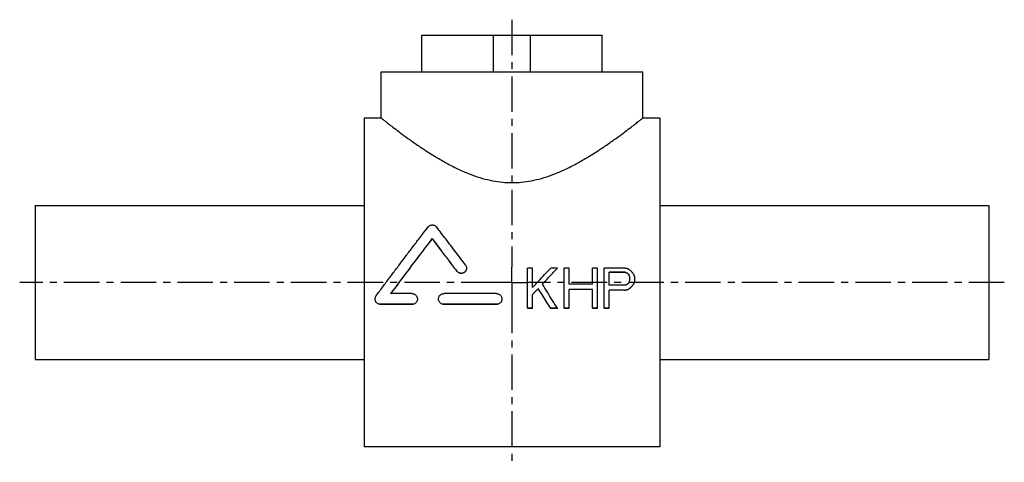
# Model space of a CAD drawing. Header units: millimetres. Extents: x 141 to 461, y 179 to 323.
import ezdxf

# ---------------------------------------------------------------- set-up
doc = ezdxf.new("R2010")
doc.units = ezdxf.units.MM
doc.header["$LTSCALE"] = 30.734
doc.linetypes.add('CENTER', pattern=[0.6, 0.375, -0.075, 0.075, -0.075])
doc.layers.get('0').update_dxf_attribs({"linetype": 'CONTINUOUS'})
doc.layers.add('DEFAULT_1', color=7, linetype='CENTER')

msp = doc.modelspace()

# ---------------------------------------------------------------- linework, layer by layer
at = {"color": 7, "linetype": 'CONTINUOUS'}
for p, q in [((271.54, 306.3), (271.54, 318.3)), ((271.54, 318.3), (330.25, 318.3)), ((294.89, 306.3), (294.89, 318.3)), ((306.89, 306.3), (306.89, 318.3)), ((330.25, 306.3), (330.25, 318.3)), ((258.39, 291.3), (258.39, 306.3)), ((258.39, 306.3), (343.39, 306.3)), ((343.39, 291.3), (343.39, 306.3)), ((252.89, 291.3), (252.89, 184.3)), ((258.39, 291.3), (252.89, 291.3)), ((348.89, 291.3), (343.39, 291.3)), ((348.89, 291.3), (348.89, 184.3)), ((145.89, 262.8), (145.89, 212.8)), ((145.89, 262.8), (252.89, 262.8)), ((348.89, 262.8), (455.89, 262.8)), ((455.89, 262.8), (455.89, 212.8)), ((275, 252.04), (275, 252.07)), ((283.04, 241.43), (283.04, 241.46)), ((307.52, 242.49), (305.89, 242.49)), ((305.89, 229.4), (305.89, 242.49)), ((307.52, 236.12), (307.52, 242.49)), ((315.64, 242.49), (313.48, 242.49)), ((315.64, 242.46), (315.64, 242.49)), ((319.43, 242.49), (317.81, 242.49)), ((317.81, 229.4), (317.81, 242.49)), ((319.43, 237.23), (319.43, 242.49)), ((328.64, 242.49), (327.02, 242.49)), ((327.02, 237.23), (327.02, 242.49)), ((328.64, 229.4), (328.64, 242.49)), ((337.31, 242.49), (330.81, 242.49)), ((330.81, 229.4), (330.81, 242.49)), ((337.58, 241.11), (332.43, 241.11)), ((332.43, 236.95), (332.43, 241.11)), ((337.58, 241.08), (332.43, 241.08)), ((327.02, 237.23), (319.43, 237.23)), ((337.58, 236.95), (332.43, 236.95)), ((339.2, 238.62), (339.2, 239.45)), ((340.56, 237.48), (340.56, 237.51)), ((340.83, 238.34), (340.83, 239.45)), ((268.42, 234.17), (261.55, 234.17)), ((295.89, 234.17), (278.72, 234.17)), ((307.52, 229.4), (307.52, 233.89)), ((309.41, 235.81), (309.41, 235.84)), ((327.02, 235.56), (319.43, 235.56)), ((319.43, 229.4), (319.43, 235.56)), ((327.02, 235.53), (319.43, 235.53)), ((327.02, 229.4), (327.02, 235.56)), ((337.31, 235.28), (332.43, 235.28)), ((332.43, 229.4), (332.43, 235.28)), ((337.31, 235.26), (332.43, 235.26)), ((337.31, 235.26), (337.31, 235.28)), ((338.66, 235.53), (338.66, 235.56)), ((339.75, 236.37), (339.75, 236.4)), ((258.12, 230.67), (258.12, 230.7)), ((268.42, 230.7), (258.12, 230.7)), ((268.42, 230.67), (258.12, 230.67)), ((268.42, 230.67), (268.42, 230.7)), ((278.72, 230.67), (278.72, 230.7)), ((295.89, 230.7), (278.72, 230.7)), ((295.89, 230.67), (278.72, 230.67)), ((295.89, 230.67), (295.89, 230.7)), ((307.52, 229.4), (305.89, 229.4)), ((307.52, 229.37), (305.89, 229.37)), ((315.64, 229.4), (313.48, 229.4)), ((313.48, 229.37), (313.48, 229.4)), ((315.64, 229.37), (313.48, 229.37)), ((315.64, 229.37), (315.64, 229.4)), ((319.43, 229.4), (317.81, 229.4)), ((319.43, 229.37), (317.81, 229.37)), ((328.64, 229.4), (327.02, 229.4)), ((328.64, 229.37), (327.02, 229.37)), ((332.43, 229.4), (330.81, 229.4)), ((332.43, 229.37), (330.81, 229.37)), ((145.89, 212.8), (252.89, 212.8)), ((348.89, 212.8), (455.89, 212.8)), ((348.89, 184.3), (252.89, 184.3))]:
    msp.add_line(p, q, dxfattribs=at)
for points, start_tangent, end_tangent in [([(258.39, 291.3), (258.55, 291.17), (259.04, 290.78), (259.86, 290.14), (261.04, 289.22), (262.6, 288.02), (264.56, 286.54), (266.95, 284.79), (269.78, 282.79), (273.01, 280.62), (276.59, 278.38), (280.4, 276.22), (284.19, 274.33), (287.85, 272.82), (291.31, 271.68), (294.6, 270.9), (297.78, 270.44), (300.89, 270.3), (304.01, 270.44), (307.19, 270.9), (310.47, 271.68), (313.94, 272.82), (317.59, 274.33), (321.39, 276.22), (325.19, 278.38), (328.77, 280.62), (332, 282.79), (334.83, 284.79), (337.22, 286.54), (339.18, 288.02), (340.74, 289.22), (341.92, 290.14), (342.74, 290.78), (343.23, 291.17), (343.39, 291.3)], (75.575083, -60.036276), (75.575083, 60.036276)), ([(273.62, 255.87), (273.9, 256.16), (274.23, 256.37), (274.6, 256.5), (274.99, 256.54), (275.38, 256.5), (275.76, 256.37), (276.09, 256.16), (276.37, 255.87)], (1.924575, 2.505223), (1.928091, -2.502517)), ([(256.74, 233.48), (258.86, 236.34), (260.99, 239.19), (263.11, 242.02), (265.23, 244.84), (267.34, 247.64), (269.45, 250.41), (271.54, 253.16), (273.62, 255.87)], (16.675956, 22.543376), (17.082774, 22.236685)), ([(285.79, 243.51), (282.6, 247.72), (279.45, 251.85), (276.37, 255.87)], (-9.356428, 12.406941), (-9.484088, 12.30963)), ([(261.55, 234.17), (264.9, 238.68), (268.28, 243.2), (271.66, 247.68), (275, 252.07)], (13.323069, 17.990107), (13.578402, 17.798177)), ([(261.56, 234.16), (264.9, 238.66), (268.28, 243.18), (271.66, 247.65), (275, 252.04)], (13.309939, 17.973261), (13.566261, 17.780583)), ([(283.04, 241.46), (280.34, 245.04), (277.65, 248.59), (275, 252.07)], (-7.998335, 10.641667), (-8.089396, 10.572611)), ([(283.04, 241.43), (280.34, 245.02), (277.65, 248.56), (275, 252.04)], (-7.99808, 10.641427), (-8.089668, 10.571969)), ([(285.79, 243.51), (285.98, 243.18), (286.1, 242.82), (286.13, 242.49)], (0.661349, -0.876971), (-0.000054, -1.100751)), ([(286.13, 242.49), (286.13, 242.44), (286.08, 242.06), (285.94, 241.7), (285.72, 241.38), (285.44, 241.12), (285.11, 240.92), (284.75, 240.81), (284.36, 240.78), (283.98, 240.83), (283.62, 240.97), (283.3, 241.18), (283.04, 241.46)], (-0.000212, -4.284926), (-2.56895, 3.41795)), ([(286.13, 242.41), (286.08, 242.03), (285.94, 241.67), (285.72, 241.36), (285.44, 241.09), (285.11, 240.9), (284.75, 240.78), (284.36, 240.75), (283.98, 240.8), (283.62, 240.94), (283.3, 241.16), (283.04, 241.43)], (-0.125578, -4.232683), (-2.538779, 3.377839)), ([(307.52, 236.12), (309.5, 238.24), (311.48, 240.36), (313.48, 242.49)], (5.941837, 6.385792), (5.974776, 6.354983)), ([(310.77, 237.23), (312.39, 238.98), (314.01, 240.74), (315.64, 242.49)], (4.863784, 5.268129), (4.886198, 5.247347)), ([(310.78, 237.22), (312.39, 238.96), (314.01, 240.71), (315.64, 242.46)], (4.850689, 5.254077), (4.873109, 5.23329)), ([(338.66, 242.21), (338.21, 242.3), (337.76, 242.4), (337.31, 242.49)], (-1.354152, 0.275665), (-1.354177, 0.275546)), ([(338.39, 240.83), (338.12, 240.92), (337.85, 241.02), (337.58, 241.11)], (-0.812481, 0.276281), (-0.812519, 0.27617)), ([(338.39, 240.81), (338.12, 240.9), (337.85, 240.99), (337.58, 241.08)], (-0.812481, 0.276285), (-0.812519, 0.276173)), ([(338.93, 240.28), (338.75, 240.46), (338.57, 240.65), (338.39, 240.83)], (-0.541544, 0.552944), (-0.541792, 0.552701)), ([(338.93, 240.25), (338.75, 240.44), (338.57, 240.62), (338.39, 240.81)], (-0.541543, 0.552955), (-0.541793, 0.55271)), ([(339.75, 241.38), (339.39, 241.66), (339.02, 241.94), (338.66, 242.21)], (-1.083066, 0.827911), (-1.083605, 0.827207)), ([(339.2, 239.45), (339.11, 239.73), (339.02, 240), (338.93, 240.28)], (-0.270667, 0.83022), (-0.270997, 0.830112)), ([(340.56, 240.28), (340.29, 240.65), (340.02, 241.02), (339.75, 241.38)], (-0.812026, 1.105497), (-0.812974, 1.1048)), ([(340.83, 239.45), (340.74, 239.73), (340.65, 240), (340.56, 240.28)], (-0.270667, 0.83022), (-0.270997, 0.830112)), ([(310.78, 237.21), (310.77, 237.23)], (-0.011823, 0.018872), (-0.011823, 0.018872)), ([(315.64, 229.4), (314.04, 231.99), (312.41, 234.6), (310.78, 237.21)], (-4.84025, 7.8271), (-4.885714, 7.798803)), ([(337.58, 236.95), (337.85, 237.05), (338.12, 237.14), (338.39, 237.23)], (0.812481, 0.278029), (0.812519, 0.277916)), ([(338.39, 237.23), (338.57, 237.42), (338.75, 237.6), (338.93, 237.79)], (0.541542, 0.55569), (0.541793, 0.555445)), ([(338.93, 237.79), (339.02, 238.06), (339.11, 238.34), (339.2, 238.62)], (0.270667, 0.832465), (0.270998, 0.832357)), ([(339.75, 236.4), (340.02, 236.77), (340.29, 237.14), (340.56, 237.51)], (0.81202, 1.112492), (0.81298, 1.111791)), ([(339.75, 236.37), (340.02, 236.74), (340.29, 237.11), (340.56, 237.48)], (0.812017, 1.11255), (0.812982, 1.111845)), ([(340.56, 237.51), (340.65, 237.79), (340.74, 238.06), (340.83, 238.34)], (0.270666, 0.832841), (0.270998, 0.832733)), ([(268.42, 234.17), (268.8, 234.13), (269.16, 234), (269.49, 233.8), (269.76, 233.52), (269.97, 233.19), (270.09, 232.83), (270.14, 232.44)], (2.706814, 0), (-0.000005, -2.712438)), ([(277.01, 232.44), (277.05, 232.83), (277.18, 233.19), (277.38, 233.52), (277.66, 233.8), (277.98, 234), (278.34, 234.13), (278.72, 234.17)], (-0.000004, 2.712439), (2.706814, 0)), ([(295.89, 234.17), (296.27, 234.13), (296.63, 234), (296.96, 233.8), (297.23, 233.52), (297.44, 233.19), (297.57, 232.83), (297.61, 232.44)], (2.706814, 0), (-0.000005, -2.712438)), ([(307.52, 233.89), (308.15, 234.54), (308.78, 235.19), (309.41, 235.84)], (1.894266, 1.954428), (1.897395, 1.95139)), ([(307.53, 233.87), (308.15, 234.51), (308.78, 235.16), (309.41, 235.81)], (1.881042, 1.940896), (1.884146, 1.937883)), ([(313.48, 229.4), (312.14, 231.53), (310.78, 233.68), (309.41, 235.84)], (-4.046781, 6.450507), (-4.077972, 6.430834)), ([(313.48, 229.37), (312.14, 231.5), (310.78, 233.65), (309.41, 235.81)], (-4.046682, 6.451169), (-4.078066, 6.431376)), ([(337.31, 235.28), (337.76, 235.37), (338.21, 235.47), (338.66, 235.56)], (1.354152, 0.278792), (1.354177, 0.27867)), ([(337.31, 235.26), (337.76, 235.35), (338.21, 235.44), (338.66, 235.53)], (1.354152, 0.278811), (1.354177, 0.278688)), ([(338.66, 235.56), (339.02, 235.84), (339.38, 236.12), (339.75, 236.4)], (1.083059, 0.83579), (1.083611, 0.835075)), ([(338.66, 235.53), (339.02, 235.81), (339.38, 236.09), (339.75, 236.37)], (1.083058, 0.835842), (1.083613, 0.835123)), ([(256.4, 232.44), (256.44, 232.78), (256.55, 233.15), (256.74, 233.48)], (-0.000045, 1.114176), (0.661241, 0.893898)), ([(258.12, 230.7), (257.75, 230.74), (257.39, 230.86), (257.07, 231.06), (256.8, 231.32), (256.59, 231.65), (256.45, 232.01), (256.4, 232.39), (256.4, 232.44)], (-2.710118, 0), (-0.000109, 2.715698)), ([(258.12, 230.67), (257.75, 230.71), (257.39, 230.83), (257.07, 231.03), (256.8, 231.3), (256.59, 231.62), (256.45, 231.98), (256.4, 232.37), (256.4, 232.41)], (-2.710258, 0), (-0.00011, 2.715838)), ([(270.14, 232.44), (270.09, 232.04), (269.96, 231.67), (269.76, 231.34), (269.48, 231.07), (269.16, 230.86), (268.8, 230.74), (268.42, 230.7)], (-0.000005, -2.715803), (-2.710171, 0)), ([(270.14, 232.41), (270.09, 232.02), (269.96, 231.65), (269.76, 231.32), (269.48, 231.04), (269.16, 230.84), (268.8, 230.71), (268.42, 230.67)], (-0.000005, -2.715943), (-2.710311, 0)), ([(278.72, 230.7), (278.35, 230.74), (277.99, 230.86), (277.66, 231.07), (277.39, 231.34), (277.18, 231.67), (277.05, 232.04), (277.01, 232.44)], (-2.710171, 0), (-0.000004, 2.715803)), ([(278.72, 230.67), (278.35, 230.71), (277.99, 230.84), (277.66, 231.04), (277.39, 231.32), (277.18, 231.65), (277.05, 232.02), (277.01, 232.41)], (-2.710311, 0), (-0.000005, 2.715943)), ([(297.61, 232.44), (297.57, 232.04), (297.44, 231.67), (297.23, 231.34), (296.95, 231.07), (296.63, 230.86), (296.27, 230.74), (295.89, 230.7)], (-0.000005, -2.715803), (-2.710171, 0)), ([(297.61, 232.41), (297.57, 232.02), (297.44, 231.65), (297.23, 231.32), (296.95, 231.04), (296.63, 230.84), (296.27, 230.71), (295.89, 230.67)], (-0.000005, -2.715943), (-2.710311, 0))]:
    msp.add_spline(points, degree=3, dxfattribs=dict(at, start_tangent=start_tangent, end_tangent=end_tangent))
at = {"layer": 'DEFAULT_1', "color": 2, "linetype": 'CENTER'}
for p, q in [((300.89, 323.3), (300.89, 242.8)), ((300.89, 237.8), (300.89, 242.8)), ((295.89, 237.8), (140.89, 237.8)), ((300.89, 237.8), (295.89, 237.8)), ((300.89, 237.8), (305.89, 237.8)), ((300.89, 237.8), (300.89, 232.8)), ((460.89, 237.8), (305.89, 237.8)), ((300.89, 232.8), (300.89, 179.3))]:
    msp.add_line(p, q, dxfattribs=at)

doc.saveas('drawing.dxf')
